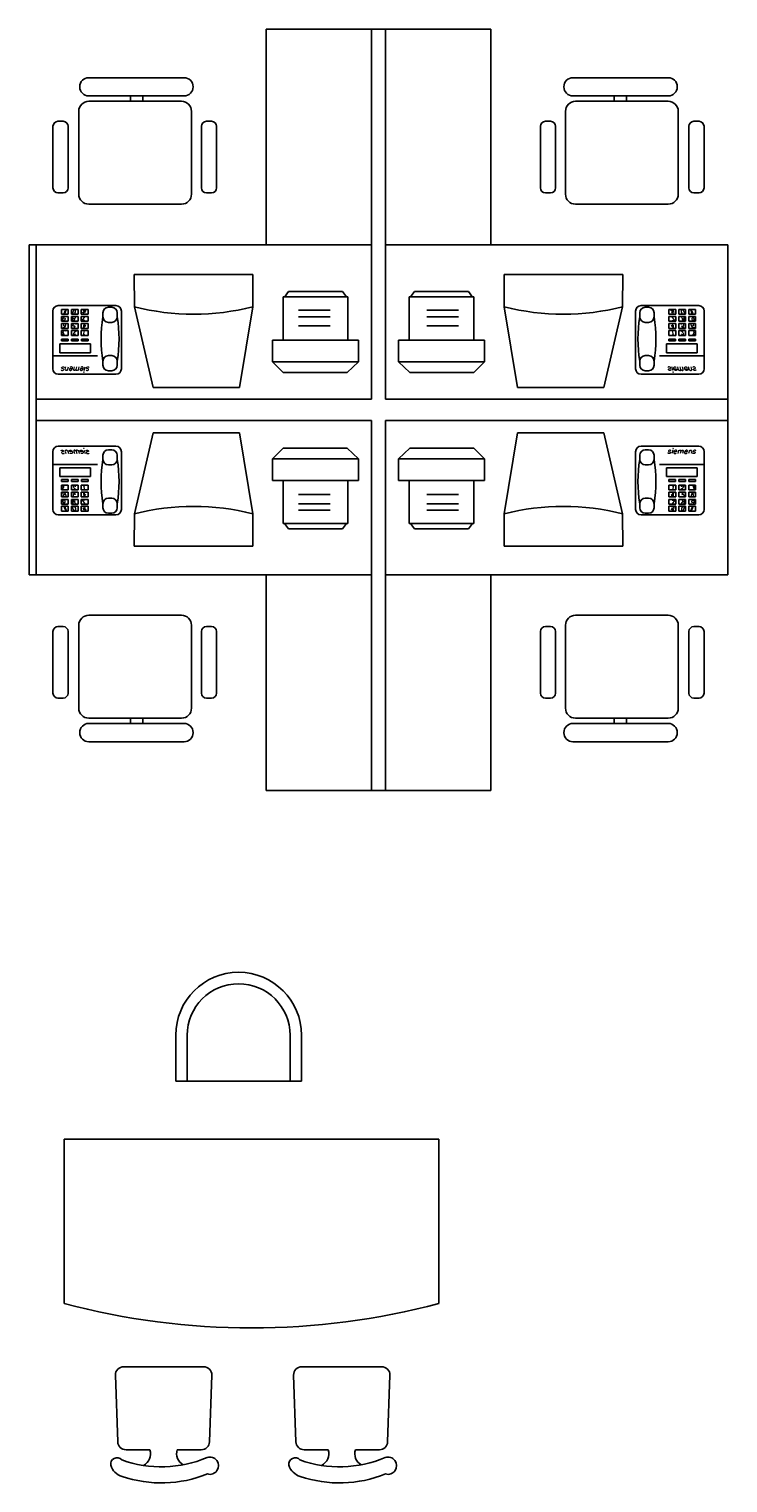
# Model space of a CAD drawing. Header units: inches. Extents: x 100794 to 106273, y 288 to 2276.
# Tile 42 of 149: x 101491 to 101563, y 1819 to 1968. Entities that reach past the tile are written whole.
import ezdxf

# ---------------------------------------------------------------- set-up
doc = ezdxf.new("R2010")
doc.units = ezdxf.units.IN
doc.header["$MEASUREMENT"] = 0
doc.layers.add('1', color=7, linetype='CONTINUOUS')
doc.styles.add('ITALICC', font='italicc', dxfattribs={"height": 15})

msp = doc.modelspace()

# ---------------------------------------------------------------- linework, layer by layer
at = {"layer": '1', "color": 4}
for p, q in [((101515.33002, 1945.89042), (101515.33002, 1968.05322)), ((101538.42422, 1968.05322), (101515.33002, 1968.05322)), ((101515.33002, 1968.05322), (101526.16886, 1968.05322)), ((101526.16886, 1968.05322), (101526.16886, 1930.02422)), ((101527.58538, 1968.05322), (101527.58538, 1930.02422)), ((101538.42422, 1968.05322), (101527.58538, 1968.05322)), ((101538.42422, 1945.89042), (101538.42422, 1968.05322)), ((101496.14173, 1962.13024), (101496.14173, 1962.10647)), ((101506.87437, 1963.0582), (101497.06968, 1963.0582)), ((101507.80232, 1962.10647), (101507.80232, 1962.13024)), ((101545.95191, 1962.10647), (101545.95191, 1962.13024)), ((101546.87987, 1963.0582), (101556.68455, 1963.0582)), ((101557.61251, 1962.13024), (101557.61251, 1962.10647)), ((101497.06968, 1961.17852), (101506.87437, 1961.17852)), ((101506.60897, 1960.62963), (101497.07167, 1960.62963)), ((101501.37588, 1961.17852), (101501.37588, 1960.62963)), ((101502.63275, 1961.17852), (101502.63275, 1960.62963)), ((101556.68455, 1961.17852), (101546.87987, 1961.17852)), ((101547.14527, 1960.62963), (101556.68257, 1960.62963)), ((101551.12149, 1961.17852), (101551.12149, 1960.62963)), ((101552.37836, 1961.17852), (101552.37836, 1960.62963)), ((101496.04061, 1959.59857), (101496.04061, 1951.08694)), ((101507.64003, 1951.08694), (101507.64003, 1959.59857)), ((101546.11421, 1951.08694), (101546.11421, 1959.59857)), ((101557.71363, 1959.59857), (101557.71363, 1951.08694)), ((101493.38551, 1958.06192), (101493.38551, 1951.73311)), ((101494.42674, 1958.57229), (101493.89588, 1958.57229)), ((101494.93712, 1951.73311), (101494.93712, 1958.06192)), ((101508.65455, 1958.06192), (101508.65455, 1951.73311)), ((101509.69578, 1958.57229), (101509.16492, 1958.57229)), ((101510.20616, 1951.73311), (101510.20616, 1958.06192)), ((101543.54808, 1951.73311), (101543.54808, 1958.06192)), ((101544.05845, 1958.57229), (101544.58932, 1958.57229)), ((101545.09969, 1958.06192), (101545.09969, 1951.73311)), ((101558.81712, 1951.73311), (101558.81712, 1958.06192)), ((101559.32749, 1958.57229), (101559.85836, 1958.57229)), ((101560.36873, 1958.06192), (101560.36873, 1951.73311)), ((101493.89588, 1951.22274), (101494.42674, 1951.22274)), ((101509.16492, 1951.22274), (101509.69578, 1951.22274)), ((101544.58932, 1951.22274), (101544.05845, 1951.22274)), ((101559.85836, 1951.22274), (101559.32749, 1951.22274)), ((101497.07167, 1950.05588), (101506.60897, 1950.05588)), ((101556.68257, 1950.05588), (101547.14527, 1950.05588)), ((101490.92346, 1945.89042), (101526.17124, 1945.89042)), ((101490.92346, 1927.83603), (101490.92346, 1945.89042)), ((101491.66454, 1928.94417), (101491.66454, 1945.89042)), ((101525.80418, 1945.89042), (101515.33002, 1945.89042)), ((101562.83078, 1945.89042), (101527.583, 1945.89042)), ((101527.95006, 1945.89042), (101538.42422, 1945.89042)), ((101562.83078, 1927.83603), (101562.83078, 1945.89042)), ((101501.7503, 1942.83584), (101501.75767, 1939.51142)), ((101502.86581, 1942.83584), (101501.7503, 1942.83584)), ((101513.94722, 1942.83584), (101502.86581, 1942.83584)), ((101513.94722, 1939.51142), (101513.94722, 1942.83584)), ((101539.80702, 1942.83584), (101550.88843, 1942.83584)), ((101539.80702, 1939.51142), (101539.80702, 1942.83584)), ((101550.88843, 1942.83584), (101552.00394, 1942.83584)), ((101552.00394, 1942.83584), (101551.99657, 1939.51142)), ((101499.85868, 1939.62934), (101493.92926, 1939.62934)), ((101523.714, 1940.51689), (101517.06516, 1940.51689)), ((101517.06516, 1940.51689), (101517.06516, 1936.08433)), ((101517.61923, 1941.07097), (101517.2181, 1940.50583)), ((101523.15993, 1941.07097), (101517.61923, 1941.07097)), ((101523.58688, 1940.52116), (101523.15993, 1941.07097)), ((101523.714, 1940.51689), (101523.58688, 1940.52116)), ((101523.714, 1936.08433), (101523.714, 1940.51689)), ((101530.04024, 1940.51689), (101530.16736, 1940.52116)), ((101530.04024, 1936.08433), (101530.04024, 1940.51689)), ((101530.04024, 1940.51689), (101536.68908, 1940.51689)), ((101530.16736, 1940.52116), (101530.59431, 1941.07097)), ((101530.59431, 1941.07097), (101536.13501, 1941.07097)), ((101536.13501, 1941.07097), (101536.53613, 1940.50583)), ((101536.68908, 1940.51689), (101536.68908, 1936.08433)), ((101553.89556, 1939.62934), (101559.82497, 1939.62934)), ((101493.36456, 1939.06463), (101493.36456, 1933.13522)), ((101494.26224, 1939.24265), (101494.26224, 1938.74719)), ((101494.95095, 1939.24265), (101494.26224, 1939.24265)), ((101494.26224, 1938.74719), (101494.95095, 1938.74719)), ((101494.26224, 1938.52699), (101494.26224, 1938.03153)), ((101494.95095, 1938.52699), (101494.26224, 1938.52699)), ((101494.95095, 1938.74719), (101494.95095, 1939.24265)), ((101494.95095, 1938.03153), (101494.95095, 1938.52699)), ((101495.28152, 1939.24265), (101495.28152, 1938.74719)), ((101495.97023, 1939.24265), (101495.28152, 1939.24265)), ((101495.28152, 1938.74719), (101495.97023, 1938.74719)), ((101495.28152, 1938.52699), (101495.28152, 1938.03153)), ((101495.97023, 1938.52699), (101495.28152, 1938.52699)), ((101495.97023, 1938.74719), (101495.97023, 1939.24265)), ((101495.97023, 1938.03153), (101495.97023, 1938.52699)), ((101496.3008, 1939.24265), (101496.3008, 1938.74719)), ((101496.98951, 1939.24265), (101496.3008, 1939.24265)), ((101496.3008, 1938.74719), (101496.98951, 1938.74719)), ((101496.3008, 1938.52699), (101496.3008, 1938.03153)), ((101496.98951, 1938.52699), (101496.3008, 1938.52699)), ((101496.98951, 1938.74719), (101496.98951, 1939.24265)), ((101496.98951, 1938.03153), (101496.98951, 1938.52699)), ((101498.5224, 1938.47542), (101498.5224, 1938.89703)), ((101499.0871, 1939.46173), (101499.43429, 1939.46173)), ((101499.999, 1938.89703), (101499.999, 1938.47542)), ((101500.42338, 1933.13522), (101500.42338, 1939.06463)), ((101501.75767, 1939.51142), (101503.70414, 1931.20037)), ((101513.94722, 1939.51142), (101512.56927, 1931.20037)), ((101518.64387, 1939.14607), (101521.92075, 1939.14607)), ((101518.64387, 1938.48849), (101521.92075, 1938.48849)), ((101535.11037, 1939.14607), (101531.83349, 1939.14607)), ((101535.11037, 1938.48849), (101531.83349, 1938.48849)), ((101539.80702, 1939.51142), (101541.18497, 1931.20037)), ((101551.99657, 1939.51142), (101550.05009, 1931.20037)), ((101553.33086, 1933.13522), (101553.33086, 1939.06463)), ((101553.75524, 1938.89703), (101553.75524, 1938.47542)), ((101554.66713, 1939.46173), (101554.31994, 1939.46173)), ((101555.23184, 1938.47542), (101555.23184, 1938.89703)), ((101556.76473, 1938.74719), (101556.76473, 1939.24265)), ((101556.76473, 1939.24265), (101557.45343, 1939.24265)), ((101557.45343, 1938.74719), (101556.76473, 1938.74719)), ((101556.76473, 1938.03153), (101556.76473, 1938.52699)), ((101556.76473, 1938.52699), (101557.45343, 1938.52699)), ((101557.45343, 1939.24265), (101557.45343, 1938.74719)), ((101557.45343, 1938.52699), (101557.45343, 1938.03153)), ((101557.78401, 1938.74719), (101557.78401, 1939.24265)), ((101557.78401, 1939.24265), (101558.47271, 1939.24265)), ((101558.47271, 1938.74719), (101557.78401, 1938.74719)), ((101557.78401, 1938.03153), (101557.78401, 1938.52699)), ((101557.78401, 1938.52699), (101558.47271, 1938.52699)), ((101558.47271, 1939.24265), (101558.47271, 1938.74719)), ((101558.47271, 1938.52699), (101558.47271, 1938.03153)), ((101558.80329, 1938.74719), (101558.80329, 1939.24265)), ((101558.80329, 1939.24265), (101559.49199, 1939.24265)), ((101559.49199, 1938.74719), (101558.80329, 1938.74719)), ((101558.80329, 1938.03153), (101558.80329, 1938.52699)), ((101558.80329, 1938.52699), (101559.49199, 1938.52699)), ((101559.49199, 1939.24265), (101559.49199, 1938.74719)), ((101559.49199, 1938.52699), (101559.49199, 1938.03153)), ((101560.38968, 1939.06463), (101560.38968, 1933.13522)), ((101494.26224, 1938.03153), (101494.95095, 1938.03153)), ((101494.26224, 1937.78381), (101494.26224, 1937.28835)), ((101494.95095, 1937.78381), (101494.26224, 1937.78381)), ((101494.26224, 1937.28835), (101494.95095, 1937.28835)), ((101494.26224, 1937.06815), (101494.26224, 1936.57269)), ((101494.95095, 1937.06815), (101494.26224, 1937.06815)), ((101494.95095, 1937.28835), (101494.95095, 1937.78381)), ((101494.95095, 1936.57269), (101494.95095, 1937.06815)), ((101495.28152, 1938.03153), (101495.97023, 1938.03153)), ((101495.28152, 1937.78381), (101495.28152, 1937.28835)), ((101495.97023, 1937.78381), (101495.28152, 1937.78381)), ((101495.28152, 1937.28835), (101495.97023, 1937.28835)), ((101495.28152, 1937.06815), (101495.28152, 1936.57269)), ((101495.97023, 1937.06815), (101495.28152, 1937.06815)), ((101495.97023, 1937.28835), (101495.97023, 1937.78381)), ((101495.97023, 1936.57269), (101495.97023, 1937.06815)), ((101496.3008, 1938.03153), (101496.98951, 1938.03153)), ((101496.3008, 1937.78381), (101496.3008, 1937.28835)), ((101496.98951, 1937.78381), (101496.3008, 1937.78381)), ((101496.3008, 1937.28835), (101496.98951, 1937.28835)), ((101496.3008, 1937.06815), (101496.3008, 1936.57269)), ((101496.98951, 1937.06815), (101496.3008, 1937.06815)), ((101496.98951, 1937.28835), (101496.98951, 1937.78381)), ((101496.98951, 1936.57269), (101496.98951, 1937.06815)), ((101499.43429, 1937.91071), (101499.0871, 1937.91071)), ((101518.64387, 1937.54324), (101521.92075, 1937.54324)), ((101535.11037, 1937.54324), (101531.83349, 1937.54324)), ((101554.31994, 1937.91071), (101554.66713, 1937.91071)), ((101557.45343, 1938.03153), (101556.76473, 1938.03153)), ((101556.76473, 1937.28835), (101556.76473, 1937.78381)), ((101556.76473, 1937.78381), (101557.45343, 1937.78381)), ((101557.45343, 1937.28835), (101556.76473, 1937.28835)), ((101556.76473, 1936.57269), (101556.76473, 1937.06815)), ((101556.76473, 1937.06815), (101557.45343, 1937.06815)), ((101557.45343, 1937.78381), (101557.45343, 1937.28835)), ((101557.45343, 1937.06815), (101557.45343, 1936.57269)), ((101558.47271, 1938.03153), (101557.78401, 1938.03153)), ((101557.78401, 1937.28835), (101557.78401, 1937.78381)), ((101557.78401, 1937.78381), (101558.47271, 1937.78381)), ((101558.47271, 1937.28835), (101557.78401, 1937.28835)), ((101557.78401, 1936.57269), (101557.78401, 1937.06815)), ((101557.78401, 1937.06815), (101558.47271, 1937.06815)), ((101558.47271, 1937.78381), (101558.47271, 1937.28835)), ((101558.47271, 1937.06815), (101558.47271, 1936.57269)), ((101559.49199, 1938.03153), (101558.80329, 1938.03153)), ((101558.80329, 1937.28835), (101558.80329, 1937.78381)), ((101558.80329, 1937.78381), (101559.49199, 1937.78381)), ((101559.49199, 1937.28835), (101558.80329, 1937.28835)), ((101558.80329, 1936.57269), (101558.80329, 1937.06815)), ((101558.80329, 1937.06815), (101559.49199, 1937.06815)), ((101559.49199, 1937.78381), (101559.49199, 1937.28835)), ((101559.49199, 1937.06815), (101559.49199, 1936.57269)), ((101494.09696, 1935.69188), (101494.09696, 1934.78355)), ((101497.23745, 1935.69188), (101494.09696, 1935.69188)), ((101494.26224, 1936.57269), (101494.95095, 1936.57269)), ((101494.26225, 1936.18734), (101494.26225, 1935.99466)), ((101494.95096, 1936.18734), (101494.26225, 1936.18734)), ((101494.26225, 1935.99466), (101494.95096, 1935.99466)), ((101494.95096, 1935.99466), (101494.95096, 1936.18734)), ((101495.28152, 1936.57269), (101495.97023, 1936.57269)), ((101495.28154, 1936.18734), (101495.28154, 1935.99466)), ((101495.97024, 1936.18734), (101495.28154, 1936.18734)), ((101495.28154, 1935.99466), (101495.97024, 1935.99466)), ((101495.97024, 1935.99466), (101495.97024, 1936.18734)), ((101496.3008, 1936.57269), (101496.98951, 1936.57269)), ((101496.32837, 1936.18734), (101496.32837, 1935.99466)), ((101497.01707, 1936.18734), (101496.32837, 1936.18734)), ((101496.32837, 1935.99466), (101497.01707, 1935.99466)), ((101497.01707, 1935.99466), (101497.01707, 1936.18734)), ((101497.23745, 1934.78355), (101497.23745, 1935.69188)), ((101524.82214, 1936.08433), (101515.95702, 1936.08433)), ((101515.95702, 1936.08433), (101515.95702, 1933.86805)), ((101524.82214, 1936.08433), (101523.714, 1936.08433)), ((101524.82214, 1933.86805), (101524.82214, 1936.08433)), ((101528.93209, 1936.08433), (101537.79722, 1936.08433)), ((101528.93209, 1936.08433), (101530.04024, 1936.08433)), ((101528.93209, 1933.86805), (101528.93209, 1936.08433)), ((101537.79722, 1936.08433), (101537.79722, 1933.86805)), ((101556.51679, 1934.78355), (101556.51679, 1935.69188)), ((101556.51679, 1935.69188), (101559.65728, 1935.69188)), ((101556.73716, 1935.99466), (101556.73716, 1936.18734)), ((101556.73716, 1936.18734), (101557.42587, 1936.18734)), ((101557.42587, 1935.99466), (101556.73716, 1935.99466)), ((101557.45343, 1936.57269), (101556.76473, 1936.57269)), ((101557.42587, 1936.18734), (101557.42587, 1935.99466)), ((101557.78399, 1935.99466), (101557.78399, 1936.18734)), ((101557.78399, 1936.18734), (101558.4727, 1936.18734)), ((101558.4727, 1935.99466), (101557.78399, 1935.99466)), ((101558.47271, 1936.57269), (101557.78401, 1936.57269)), ((101558.4727, 1936.18734), (101558.4727, 1935.99466)), ((101558.80328, 1935.99466), (101558.80328, 1936.18734)), ((101558.80328, 1936.18734), (101559.49199, 1936.18734)), ((101559.49199, 1935.99466), (101558.80328, 1935.99466)), ((101559.49199, 1936.57269), (101558.80329, 1936.57269)), ((101559.49199, 1936.18734), (101559.49199, 1935.99466)), ((101559.65728, 1935.69188), (101559.65728, 1934.78355)), ((101493.36456, 1934.45325), (101497.98125, 1934.45325)), ((101494.09696, 1934.78355), (101497.23745, 1934.78355)), ((101498.5224, 1933.92404), (101498.5224, 1933.50243)), ((101499.43429, 1934.48875), (101499.0871, 1934.48875)), ((101499.999, 1933.50243), (101499.999, 1933.92404)), ((101515.95702, 1933.86805), (101524.82214, 1933.86805)), ((101517.07463, 1932.75991), (101515.95702, 1933.86805)), ((101523.65906, 1932.75991), (101524.82214, 1933.86805)), ((101537.79722, 1933.86805), (101528.93209, 1933.86805)), ((101530.09518, 1932.75991), (101528.93209, 1933.86805)), ((101536.67961, 1932.75991), (101537.79722, 1933.86805)), ((101553.75524, 1933.50243), (101553.75524, 1933.92404)), ((101554.31994, 1934.48875), (101554.66713, 1934.48875)), ((101555.23184, 1933.92404), (101555.23184, 1933.50243)), ((101560.38968, 1934.45325), (101555.77298, 1934.45325)), ((101559.65728, 1934.78355), (101556.51679, 1934.78355)), ((101493.92926, 1932.57051), (101499.85868, 1932.57051)), ((101499.0871, 1932.93773), (101499.43429, 1932.93773)), ((101517.07463, 1932.75991), (101523.65906, 1932.75991)), ((101536.67961, 1932.75991), (101530.09518, 1932.75991)), ((101559.82497, 1932.57051), (101553.89556, 1932.57051)), ((101554.66713, 1932.93773), (101554.31994, 1932.93773)), ((101503.70414, 1931.20037), (101512.56927, 1931.20037)), ((101550.05009, 1931.20037), (101541.18497, 1931.20037)), ((101490.92346, 1930.02422), (101490.92346, 1911.96983)), ((101526.16886, 1930.02422), (101491.66454, 1930.02422)), ((101527.58538, 1930.02422), (101562.83078, 1930.02422)), ((101562.83078, 1930.02422), (101562.83078, 1911.96983)), ((101491.66454, 1928.91608), (101491.66454, 1911.96983)), ((101526.16886, 1927.83603), (101491.66454, 1927.83603)), ((101526.16886, 1889.80703), (101526.16886, 1927.83603)), ((101527.58538, 1889.80703), (101527.58538, 1927.83603)), ((101527.58538, 1927.83603), (101562.83078, 1927.83603)), ((101501.75767, 1918.23588), (101503.70414, 1926.54693)), ((101503.70414, 1926.54693), (101512.56927, 1926.54693)), ((101513.94722, 1918.23588), (101512.56927, 1926.54693)), ((101539.80702, 1918.23588), (101541.18497, 1926.54693)), ((101550.05009, 1926.54693), (101541.18497, 1926.54693)), ((101551.99657, 1918.23588), (101550.05009, 1926.54693)), ((101493.92926, 1925.17679), (101499.85868, 1925.17679)), ((101499.0871, 1924.80958), (101499.43429, 1924.80958)), ((101517.07463, 1924.9874), (101515.95702, 1923.87926)), ((101517.07463, 1924.9874), (101523.65906, 1924.9874)), ((101523.65906, 1924.9874), (101524.82214, 1923.87926)), ((101530.09518, 1924.9874), (101528.93209, 1923.87926)), ((101536.67961, 1924.9874), (101530.09518, 1924.9874)), ((101536.67961, 1924.9874), (101537.79722, 1923.87926)), ((101559.82497, 1925.17679), (101553.89556, 1925.17679)), ((101554.66713, 1924.80958), (101554.31994, 1924.80958)), ((101493.36456, 1918.68268), (101493.36456, 1924.61209)), ((101493.36456, 1923.29406), (101497.98125, 1923.29406)), ((101498.5224, 1923.82327), (101498.5224, 1924.24487)), ((101499.43429, 1923.25856), (101499.0871, 1923.25856)), ((101499.999, 1924.24487), (101499.999, 1923.82327)), ((101500.42338, 1924.61209), (101500.42338, 1918.68268)), ((101515.95702, 1923.87926), (101524.82214, 1923.87926)), ((101515.95702, 1921.66297), (101515.95702, 1923.87926)), ((101524.82214, 1923.87926), (101524.82214, 1921.66297)), ((101528.93209, 1923.87926), (101528.93209, 1921.66297)), ((101537.79722, 1923.87926), (101528.93209, 1923.87926)), ((101537.79722, 1921.66297), (101537.79722, 1923.87926)), ((101553.33086, 1924.61209), (101553.33086, 1918.68268)), ((101553.75524, 1924.24487), (101553.75524, 1923.82327)), ((101554.31994, 1923.25856), (101554.66713, 1923.25856)), ((101555.23184, 1923.82327), (101555.23184, 1924.24487)), ((101560.38968, 1923.29406), (101555.77298, 1923.29406)), ((101560.38968, 1918.68268), (101560.38968, 1924.61209)), ((101494.09696, 1922.05542), (101494.09696, 1922.96376)), ((101494.09696, 1922.96376), (101497.23745, 1922.96376)), ((101497.23745, 1922.05542), (101494.09696, 1922.05542)), ((101494.26225, 1921.55997), (101494.26225, 1921.75264)), ((101494.26225, 1921.75264), (101494.95096, 1921.75264)), ((101494.95096, 1921.75264), (101494.95096, 1921.55997)), ((101495.28154, 1921.55997), (101495.28154, 1921.75264)), ((101495.28154, 1921.75264), (101495.97024, 1921.75264)), ((101495.97024, 1921.75264), (101495.97024, 1921.55997)), ((101496.32837, 1921.55997), (101496.32837, 1921.75264)), ((101496.32837, 1921.75264), (101497.01707, 1921.75264)), ((101497.01707, 1921.75264), (101497.01707, 1921.55997)), ((101497.23745, 1922.96376), (101497.23745, 1922.05542)), ((101556.51679, 1922.96376), (101556.51679, 1922.05542)), ((101559.65728, 1922.96376), (101556.51679, 1922.96376)), ((101556.51679, 1922.05542), (101559.65728, 1922.05542)), ((101557.42587, 1921.75264), (101556.73716, 1921.75264)), ((101556.73716, 1921.75264), (101556.73716, 1921.55997)), ((101557.42587, 1921.55997), (101557.42587, 1921.75264)), ((101558.4727, 1921.75264), (101557.78399, 1921.75264)), ((101557.78399, 1921.75264), (101557.78399, 1921.55997)), ((101558.4727, 1921.55997), (101558.4727, 1921.75264)), ((101559.49199, 1921.75264), (101558.80328, 1921.75264)), ((101558.80328, 1921.75264), (101558.80328, 1921.55997)), ((101559.49199, 1921.55997), (101559.49199, 1921.75264)), ((101559.65728, 1922.05542), (101559.65728, 1922.96376)), ((101494.26224, 1920.67916), (101494.26224, 1921.17461)), ((101494.26224, 1921.17461), (101494.95095, 1921.17461)), ((101494.95095, 1920.67916), (101494.26224, 1920.67916)), ((101494.26224, 1919.9635), (101494.26224, 1920.45896)), ((101494.26224, 1920.45896), (101494.95095, 1920.45896)), ((101494.95096, 1921.55997), (101494.26225, 1921.55997)), ((101494.95095, 1921.17461), (101494.95095, 1920.67916)), ((101494.95095, 1920.45896), (101494.95095, 1919.9635)), ((101495.28152, 1920.67916), (101495.28152, 1921.17461)), ((101495.28152, 1921.17461), (101495.97023, 1921.17461)), ((101495.97023, 1920.67916), (101495.28152, 1920.67916)), ((101495.28152, 1919.9635), (101495.28152, 1920.45896)), ((101495.28152, 1920.45896), (101495.97023, 1920.45896)), ((101495.97024, 1921.55997), (101495.28154, 1921.55997)), ((101495.97023, 1921.17461), (101495.97023, 1920.67916)), ((101495.97023, 1920.45896), (101495.97023, 1919.9635)), ((101496.3008, 1920.67916), (101496.3008, 1921.17461)), ((101496.3008, 1921.17461), (101496.98951, 1921.17461)), ((101496.98951, 1920.67916), (101496.3008, 1920.67916)), ((101496.3008, 1919.9635), (101496.3008, 1920.45896)), ((101496.3008, 1920.45896), (101496.98951, 1920.45896)), ((101497.01707, 1921.55997), (101496.32837, 1921.55997)), ((101496.98951, 1921.17461), (101496.98951, 1920.67916)), ((101496.98951, 1920.45896), (101496.98951, 1919.9635)), ((101524.82214, 1921.66297), (101515.95702, 1921.66297)), ((101517.06516, 1917.23041), (101517.06516, 1921.66297)), ((101518.64387, 1920.20407), (101521.92075, 1920.20407)), ((101524.82214, 1921.66297), (101523.714, 1921.66297)), ((101523.714, 1921.66297), (101523.714, 1917.23041)), ((101528.93209, 1921.66297), (101537.79722, 1921.66297)), ((101528.93209, 1921.66297), (101530.04024, 1921.66297)), ((101530.04024, 1921.66297), (101530.04024, 1917.23041)), ((101535.11037, 1920.20407), (101531.83349, 1920.20407)), ((101536.68908, 1917.23041), (101536.68908, 1921.66297)), ((101556.73716, 1921.55997), (101557.42587, 1921.55997)), ((101557.45343, 1921.17461), (101556.76473, 1921.17461)), ((101556.76473, 1921.17461), (101556.76473, 1920.67916)), ((101556.76473, 1920.67916), (101557.45343, 1920.67916)), ((101557.45343, 1920.45896), (101556.76473, 1920.45896)), ((101556.76473, 1920.45896), (101556.76473, 1919.9635)), ((101557.45343, 1920.67916), (101557.45343, 1921.17461)), ((101557.45343, 1919.9635), (101557.45343, 1920.45896)), ((101557.78399, 1921.55997), (101558.4727, 1921.55997)), ((101558.47271, 1921.17461), (101557.78401, 1921.17461)), ((101557.78401, 1921.17461), (101557.78401, 1920.67916)), ((101557.78401, 1920.67916), (101558.47271, 1920.67916)), ((101558.47271, 1920.45896), (101557.78401, 1920.45896)), ((101557.78401, 1920.45896), (101557.78401, 1919.9635)), ((101558.47271, 1920.67916), (101558.47271, 1921.17461)), ((101558.47271, 1919.9635), (101558.47271, 1920.45896)), ((101558.80328, 1921.55997), (101559.49199, 1921.55997)), ((101559.49199, 1921.17461), (101558.80329, 1921.17461)), ((101558.80329, 1921.17461), (101558.80329, 1920.67916)), ((101558.80329, 1920.67916), (101559.49199, 1920.67916)), ((101559.49199, 1920.45896), (101558.80329, 1920.45896)), ((101558.80329, 1920.45896), (101558.80329, 1919.9635)), ((101559.49199, 1920.67916), (101559.49199, 1921.17461)), ((101559.49199, 1919.9635), (101559.49199, 1920.45896)), ((101494.95095, 1919.9635), (101494.26224, 1919.9635)), ((101494.26224, 1919.22032), (101494.26224, 1919.71577)), ((101494.26224, 1919.71577), (101494.95095, 1919.71577)), ((101494.95095, 1919.22032), (101494.26224, 1919.22032)), ((101494.26224, 1918.50466), (101494.26224, 1919.00012)), ((101494.26224, 1919.00012), (101494.95095, 1919.00012)), ((101494.95095, 1919.71577), (101494.95095, 1919.22032)), ((101494.95095, 1919.00012), (101494.95095, 1918.50466)), ((101495.97023, 1919.9635), (101495.28152, 1919.9635)), ((101495.28152, 1919.22032), (101495.28152, 1919.71577)), ((101495.28152, 1919.71577), (101495.97023, 1919.71577)), ((101495.97023, 1919.22032), (101495.28152, 1919.22032)), ((101495.28152, 1918.50466), (101495.28152, 1919.00012)), ((101495.28152, 1919.00012), (101495.97023, 1919.00012)), ((101495.97023, 1919.71577), (101495.97023, 1919.22032)), ((101495.97023, 1919.00012), (101495.97023, 1918.50466)), ((101496.98951, 1919.9635), (101496.3008, 1919.9635)), ((101496.3008, 1919.22032), (101496.3008, 1919.71577)), ((101496.3008, 1919.71577), (101496.98951, 1919.71577)), ((101496.98951, 1919.22032), (101496.3008, 1919.22032)), ((101496.3008, 1918.50466), (101496.3008, 1919.00012)), ((101496.3008, 1919.00012), (101496.98951, 1919.00012)), ((101496.98951, 1919.71577), (101496.98951, 1919.22032)), ((101496.98951, 1919.00012), (101496.98951, 1918.50466)), ((101498.5224, 1919.27189), (101498.5224, 1918.85028)), ((101499.43429, 1919.8366), (101499.0871, 1919.8366)), ((101499.999, 1918.85028), (101499.999, 1919.27189)), ((101518.64387, 1919.25881), (101521.92075, 1919.25881)), ((101535.11037, 1919.25881), (101531.83349, 1919.25881)), ((101553.75524, 1918.85028), (101553.75524, 1919.27189)), ((101554.31994, 1919.8366), (101554.66713, 1919.8366)), ((101555.23184, 1919.27189), (101555.23184, 1918.85028)), ((101556.76473, 1919.9635), (101557.45343, 1919.9635)), ((101557.45343, 1919.71577), (101556.76473, 1919.71577)), ((101556.76473, 1919.71577), (101556.76473, 1919.22032)), ((101556.76473, 1919.22032), (101557.45343, 1919.22032)), ((101557.45343, 1919.00012), (101556.76473, 1919.00012)), ((101556.76473, 1919.00012), (101556.76473, 1918.50466)), ((101557.45343, 1919.22032), (101557.45343, 1919.71577)), ((101557.45343, 1918.50466), (101557.45343, 1919.00012)), ((101557.78401, 1919.9635), (101558.47271, 1919.9635)), ((101558.47271, 1919.71577), (101557.78401, 1919.71577)), ((101557.78401, 1919.71577), (101557.78401, 1919.22032)), ((101557.78401, 1919.22032), (101558.47271, 1919.22032)), ((101558.47271, 1919.00012), (101557.78401, 1919.00012)), ((101557.78401, 1919.00012), (101557.78401, 1918.50466)), ((101558.47271, 1919.22032), (101558.47271, 1919.71577)), ((101558.47271, 1918.50466), (101558.47271, 1919.00012)), ((101558.80329, 1919.9635), (101559.49199, 1919.9635)), ((101559.49199, 1919.71577), (101558.80329, 1919.71577)), ((101558.80329, 1919.71577), (101558.80329, 1919.22032)), ((101558.80329, 1919.22032), (101559.49199, 1919.22032)), ((101559.49199, 1919.00012), (101558.80329, 1919.00012)), ((101558.80329, 1919.00012), (101558.80329, 1918.50466)), ((101559.49199, 1919.22032), (101559.49199, 1919.71577)), ((101559.49199, 1918.50466), (101559.49199, 1919.00012)), ((101499.85868, 1918.11797), (101493.92926, 1918.11797)), ((101494.95095, 1918.50466), (101494.26224, 1918.50466)), ((101495.97023, 1918.50466), (101495.28152, 1918.50466)), ((101496.98951, 1918.50466), (101496.3008, 1918.50466)), ((101499.0871, 1918.28558), (101499.43429, 1918.28558)), ((101501.7503, 1914.91146), (101501.75767, 1918.23588)), ((101513.94722, 1918.23588), (101513.94722, 1914.91146)), ((101523.714, 1917.23041), (101517.06516, 1917.23041)), ((101517.61923, 1916.67634), (101517.2181, 1917.24148)), ((101518.64387, 1918.60124), (101521.92075, 1918.60124)), ((101523.58688, 1917.22615), (101523.15993, 1916.67634)), ((101523.714, 1917.23041), (101523.58688, 1917.22615)), ((101530.04024, 1917.23041), (101536.68908, 1917.23041)), ((101530.04024, 1917.23041), (101530.16736, 1917.22615)), ((101530.16736, 1917.22615), (101530.59431, 1916.67634)), ((101535.11037, 1918.60124), (101531.83349, 1918.60124)), ((101536.13501, 1916.67634), (101536.53613, 1917.24148)), ((101539.80702, 1918.23588), (101539.80702, 1914.91146)), ((101552.00394, 1914.91146), (101551.99657, 1918.23588)), ((101553.89556, 1918.11797), (101559.82497, 1918.11797)), ((101554.66713, 1918.28558), (101554.31994, 1918.28558)), ((101556.76473, 1918.50466), (101557.45343, 1918.50466)), ((101557.78401, 1918.50466), (101558.47271, 1918.50466)), ((101558.80329, 1918.50466), (101559.49199, 1918.50466)), ((101523.15993, 1916.67634), (101517.61923, 1916.67634)), ((101530.59431, 1916.67634), (101536.13501, 1916.67634)), ((101502.86581, 1914.91146), (101501.7503, 1914.91146)), ((101513.94722, 1914.91146), (101502.86581, 1914.91146)), ((101539.80702, 1914.91146), (101550.88843, 1914.91146)), ((101550.88843, 1914.91146), (101552.00394, 1914.91146)), ((101490.92346, 1911.96983), (101526.17124, 1911.96983)), ((101515.33002, 1911.96983), (101515.33002, 1889.80703)), ((101525.80418, 1911.96983), (101515.33002, 1911.96983)), ((101562.83078, 1911.96983), (101527.583, 1911.96983)), ((101527.95006, 1911.96983), (101538.42422, 1911.96983)), ((101538.42422, 1911.96983), (101538.42422, 1889.80703)), ((101496.04061, 1898.26168), (101496.04061, 1906.7733)), ((101497.07167, 1907.80436), (101506.60897, 1907.80436)), ((101507.64003, 1906.7733), (101507.64003, 1898.26168)), ((101546.11421, 1906.7733), (101546.11421, 1898.26168)), ((101556.68257, 1907.80436), (101547.14527, 1907.80436)), ((101557.71363, 1898.26168), (101557.71363, 1906.7733)), ((101493.38551, 1899.79833), (101493.38551, 1906.12714)), ((101493.89588, 1906.63751), (101494.42674, 1906.63751)), ((101494.93712, 1906.12714), (101494.93712, 1899.79833)), ((101508.65455, 1899.79833), (101508.65455, 1906.12714)), ((101509.16492, 1906.63751), (101509.69578, 1906.63751)), ((101510.20616, 1906.12714), (101510.20616, 1899.79833)), ((101543.54808, 1906.12714), (101543.54808, 1899.79833)), ((101544.58932, 1906.63751), (101544.05845, 1906.63751)), ((101545.09969, 1899.79833), (101545.09969, 1906.12714)), ((101558.81712, 1906.12714), (101558.81712, 1899.79833)), ((101559.85836, 1906.63751), (101559.32749, 1906.63751)), ((101560.36873, 1899.79833), (101560.36873, 1906.12714)), ((101494.42674, 1899.28796), (101493.89588, 1899.28796)), ((101509.69578, 1899.28796), (101509.16492, 1899.28796)), ((101544.05845, 1899.28796), (101544.58932, 1899.28796)), ((101559.32749, 1899.28796), (101559.85836, 1899.28796)), ((101497.06968, 1896.68173), (101506.87437, 1896.68173)), ((101506.60897, 1897.23062), (101497.07167, 1897.23062)), ((101501.37588, 1896.68173), (101501.37588, 1897.23062)), ((101502.63275, 1896.68173), (101502.63275, 1897.23062)), ((101556.68455, 1896.68173), (101546.87987, 1896.68173)), ((101547.14527, 1897.23062), (101556.68257, 1897.23062)), ((101551.12149, 1896.68173), (101551.12149, 1897.23062)), ((101552.37836, 1896.68173), (101552.37836, 1897.23062)), ((101496.14173, 1895.73001), (101496.14173, 1895.75378)), ((101506.87437, 1894.80205), (101497.06968, 1894.80205)), ((101507.80232, 1895.75378), (101507.80232, 1895.73001)), ((101545.95191, 1895.75378), (101545.95191, 1895.73001)), ((101546.87987, 1894.80205), (101556.68455, 1894.80205)), ((101557.61251, 1895.73001), (101557.61251, 1895.75378)), ((101538.42422, 1889.80703), (101515.33002, 1889.80703)), ((101515.33002, 1889.80703), (101526.16886, 1889.80703)), ((101538.42422, 1889.80703), (101527.58538, 1889.80703)), ((101506.01492, 1864.63301), (101506.01492, 1859.92859)), ((101507.19139, 1864.63301), (101507.19139, 1859.92859)), ((101517.77963, 1859.92859), (101517.77963, 1864.63301)), ((101518.9561, 1859.92859), (101518.9561, 1864.63301)), ((101506.01492, 1859.92859), (101518.9561, 1859.92859)), ((101533.09736, 1853.94442), (101494.55182, 1853.94442)), ((101494.55182, 1853.94442), (101494.55182, 1837.06837)), ((101494.55182, 1853.94442), (101494.55182, 1853.94442)), ((101533.09736, 1837.05779), (101533.09736, 1853.94442)), ((101500.6651, 1830.57078), (101508.87207, 1830.57078)), ((101518.99451, 1830.57078), (101527.20148, 1830.57078)), ((101500.04723, 1822.85933), (101499.81133, 1829.69227)), ((101509.72584, 1829.69227), (101509.48994, 1822.85933)), ((101518.37664, 1822.85933), (101518.14074, 1829.69227)), ((101528.05525, 1829.69227), (101527.81935, 1822.85933)), ((101503.36699, 1822.0296), (101500.901, 1822.0296)), ((101508.63617, 1822.0296), (101506.17018, 1822.0296)), ((101521.6964, 1822.0296), (101519.23041, 1822.0296)), ((101526.96558, 1822.0296), (101524.49959, 1822.0296)), ((101500.4975, 1819.29167), (101500.4975, 1819.29167)), ((101518.82691, 1819.29167), (101518.82691, 1819.29167))]:
    msp.add_line(p, q, dxfattribs=at)
for centre, radius, start, end in [((101497.06968, 1962.13024), 0.92795, 90, 180), ((101497.06968, 1962.10647), 0.92795, 180, 270), ((101506.87437, 1962.13024), 0.92795, 0, 90), ((101506.87437, 1962.10647), 0.92795, 270, 0), ((101546.87987, 1962.13024), 0.92795, 90, 180), ((101546.87987, 1962.10647), 0.92795, 180, 270), ((101556.68455, 1962.13024), 0.92795, 0, 90), ((101556.68455, 1962.10647), 0.92795, 270, 0), ((101497.07167, 1959.59857), 1.03106, 90, 180), ((101506.60897, 1959.59857), 1.03106, 0, 90), ((101547.14527, 1959.59857), 1.03106, 90, 180), ((101556.68257, 1959.59857), 1.03106, 0, 90), ((101493.89588, 1958.06192), 0.51037, 90, 180), ((101494.42674, 1958.06192), 0.51037, 0, 90), ((101509.16492, 1958.06192), 0.51037, 90, 180), ((101509.69578, 1958.06192), 0.51037, 0, 90), ((101544.05845, 1958.06192), 0.51037, 90, 180), ((101544.58932, 1958.06192), 0.51037, 0, 90), ((101559.32749, 1958.06192), 0.51037, 90, 180), ((101559.85836, 1958.06192), 0.51037, 0, 90), ((101493.89588, 1951.73311), 0.51037, 180, 270), ((101494.42674, 1951.73311), 0.51037, 270, 0), ((101509.16492, 1951.73311), 0.51037, 180, 270), ((101509.69578, 1951.73311), 0.51037, 270, 0), ((101544.05845, 1951.73311), 0.51037, 180, 270), ((101544.58932, 1951.73311), 0.51037, 270, 0), ((101559.32749, 1951.73311), 0.51037, 180, 270), ((101559.85836, 1951.73311), 0.51037, 270, 0), ((101497.07167, 1951.08694), 1.03106, 180, 270), ((101506.60897, 1951.08694), 1.03106, 270, 0), ((101547.14527, 1951.08694), 1.03106, 180, 270), ((101556.68257, 1951.08694), 1.03106, 270, 0), ((101493.92926, 1939.06463), 0.56471, 90, 180), ((101499.85868, 1939.06463), 0.56471, 0, 90), ((101553.89556, 1939.06463), 0.56471, 90, 180), ((101559.82497, 1939.06463), 0.56471, 0, 90), ((101512.57974, 1936.19973), 14.24036, 170.8043893, 189.1956107), ((101499.0871, 1938.89703), 0.56471, 90, 180), ((101499.0871, 1938.47542), 0.56471, 180, 270), ((101499.43429, 1938.89703), 0.56471, 0, 90), ((101499.43429, 1938.47542), 0.56471, 270, 0), ((101486.17963, 1936.19973), 14.00549, 350.6488124, 9.3511876), ((101507.85244, 1963.45149), 24.7037, 255.7167957, 284.2832043), ((101545.90179, 1963.45149), 24.7037, 255.7167957, 284.2832043), ((101567.57461, 1936.19973), 14.00549, 170.6488124, 189.3511876), ((101554.31994, 1938.89703), 0.56471, 90, 180), ((101554.31994, 1938.47542), 0.56471, 180, 270), ((101554.66713, 1938.89703), 0.56471, 0, 90), ((101554.66713, 1938.47542), 0.56471, 270, 0), ((101541.17449, 1936.19973), 14.24036, 350.8043893, 9.1956107), ((101499.0871, 1933.92404), 0.56471, 90, 180), ((101499.43429, 1933.92404), 0.56471, 0, 90), ((101554.31994, 1933.92404), 0.56471, 90, 180), ((101554.66713, 1933.92404), 0.56471, 0, 90), ((101493.92926, 1933.13522), 0.56471, 180, 270), ((101499.0871, 1933.50243), 0.56471, 180, 270), ((101499.43429, 1933.50243), 0.56471, 270, 0), ((101499.85868, 1933.13522), 0.56471, 270, 0), ((101553.89556, 1933.13522), 0.56471, 180, 270), ((101554.31994, 1933.50243), 0.56471, 180, 270), ((101554.66713, 1933.50243), 0.56471, 270, 0), ((101559.82497, 1933.13522), 0.56471, 270, 0), ((101493.92926, 1924.61209), 0.56471, 90, 180), ((101499.0871, 1924.24487), 0.56471, 90, 180), ((101499.43429, 1924.24487), 0.56471, 0, 90), ((101499.85868, 1924.61209), 0.56471, 0, 90), ((101553.89556, 1924.61209), 0.56471, 90, 180), ((101554.31994, 1924.24487), 0.56471, 90, 180), ((101554.66713, 1924.24487), 0.56471, 0, 90), ((101559.82497, 1924.61209), 0.56471, 0, 90), ((101512.57974, 1921.54758), 14.24036, 170.8043893, 189.1956107), ((101499.0871, 1923.82327), 0.56471, 180, 270), ((101499.43429, 1923.82327), 0.56471, 270, 0), ((101486.17963, 1921.54758), 14.00549, 350.6488124, 9.3511876), ((101567.57461, 1921.54758), 14.00549, 170.6488124, 189.3511876), ((101554.31994, 1923.82327), 0.56471, 180, 270), ((101554.66713, 1923.82327), 0.56471, 270, 0), ((101541.17449, 1921.54758), 14.24036, 350.8043893, 9.1956107), ((101493.92926, 1918.68268), 0.56471, 180, 270), ((101499.0871, 1919.27189), 0.56471, 90, 180), ((101499.0871, 1918.85028), 0.56471, 180, 270), ((101499.43429, 1919.27189), 0.56471, 0, 90), ((101499.43429, 1918.85028), 0.56471, 270, 0), ((101499.85868, 1918.68268), 0.56471, 270, 0), ((101507.85244, 1894.29582), 24.7037, 75.7167957, 104.2832043), ((101545.90179, 1894.29582), 24.7037, 75.7167957, 104.2832043), ((101553.89556, 1918.68268), 0.56471, 180, 270), ((101554.31994, 1919.27189), 0.56471, 90, 180), ((101554.31994, 1918.85028), 0.56471, 180, 270), ((101554.66713, 1919.27189), 0.56471, 0, 90), ((101554.66713, 1918.85028), 0.56471, 270, 0), ((101559.82497, 1918.68268), 0.56471, 270, 0), ((101497.07167, 1906.7733), 1.03106, 90, 180), ((101506.60897, 1906.7733), 1.03106, 0, 90), ((101547.14527, 1906.7733), 1.03106, 90, 180), ((101556.68257, 1906.7733), 1.03106, 0, 90), ((101493.89588, 1906.12714), 0.51037, 90, 180), ((101494.42674, 1906.12714), 0.51037, 0, 90), ((101509.16492, 1906.12714), 0.51037, 90, 180), ((101509.69578, 1906.12714), 0.51037, 0, 90), ((101544.05845, 1906.12714), 0.51037, 90, 180), ((101544.58932, 1906.12714), 0.51037, 0, 90), ((101559.32749, 1906.12714), 0.51037, 90, 180), ((101559.85836, 1906.12714), 0.51037, 0, 90), ((101493.89588, 1899.79833), 0.51037, 180, 270), ((101494.42674, 1899.79833), 0.51037, 270, 0), ((101509.16492, 1899.79833), 0.51037, 180, 270), ((101509.69578, 1899.79833), 0.51037, 270, 0), ((101544.05845, 1899.79833), 0.51037, 180, 270), ((101544.58932, 1899.79833), 0.51037, 270, 0), ((101559.32749, 1899.79833), 0.51037, 180, 270), ((101559.85836, 1899.79833), 0.51037, 270, 0), ((101497.07167, 1898.26168), 1.03106, 180, 270), ((101506.60897, 1898.26168), 1.03106, 270, 0), ((101547.14527, 1898.26168), 1.03106, 180, 270), ((101556.68257, 1898.26168), 1.03106, 270, 0), ((101497.06968, 1895.75378), 0.92795, 90, 180), ((101506.87437, 1895.75378), 0.92795, 0, 90), ((101546.87987, 1895.75378), 0.92795, 90, 180), ((101556.68455, 1895.75378), 0.92795, 0, 90), ((101497.06968, 1895.73001), 0.92795, 180, 270), ((101506.87437, 1895.73001), 0.92795, 270, 0), ((101546.87987, 1895.73001), 0.92795, 180, 270), ((101556.68455, 1895.73001), 0.92795, 270, 0), ((101512.48551, 1864.63301), 6.47059, 0, 180), ((101512.48551, 1864.63301), 5.29412, 0, 180), ((101513.84458, 1909.89289), 75.33672, 255.1619916, 284.8065559), ((101500.6651, 1829.71666), 0.85412, 90, 181.636577), ((101508.87207, 1829.71666), 0.85412, 358.363423, 90), ((101518.99451, 1829.71666), 0.85412, 90, 181.636577), ((101527.20148, 1829.71666), 0.85412, 358.363423, 90), ((101500.901, 1822.88372), 0.85412, 181.636577, 270), ((101502.09752, 1821.61972), 1.334, 296.0196493, 17.8939273), ((101507.38948, 1821.62592), 1.28439, 161.6814175, 242.0399007), ((101508.63617, 1822.88372), 0.85412, 270, 358.363423), ((101519.23041, 1822.88372), 0.85412, 181.636577, 270), ((101520.42693, 1821.61972), 1.334, 296.0196493, 17.8939273), ((101525.71889, 1821.62592), 1.28439, 161.6814175, 242.0399007), ((101526.96558, 1822.88372), 0.85412, 270, 358.363423), ((101499.96734, 1820.55922), 0.65206, 40.1607832, 189.8737167), ((101500.97108, 1820.94482), 1.71965, 196.8131251, 254.0143788), ((101504.52938, 1832.4246), 12.14489, 250.4516032, 292.8306833), ((101509.5279, 1820.39225), 0.88642, 253.3242003, 108.8362694), ((101518.29675, 1820.55922), 0.65206, 40.1607832, 189.8737167), ((101519.30049, 1820.94482), 1.71965, 196.8131251, 254.0143788), ((101522.85879, 1832.4246), 12.14489, 250.4516032, 292.8306833), ((101527.85731, 1820.39225), 0.88642, 253.3242003, 108.8362694), ((101504.54712, 1831.22848), 12.60504, 251.2602532, 292.0220334), ((101522.87653, 1831.22848), 12.60504, 251.2602532, 292.0220334)]:
    msp.add_arc(centre, radius, start, end, dxfattribs=at)

# ---------------------------------------------------------------- texts
at = {"layer": '1', "color": 4, "style": 'ITALICC'}
for s, height, p in [('9', 0.42353, (101494.75811, 1938.52699)), ('#', 0.33882, (101494.80844, 1939.10249)), ('8', 0.42353, (101495.7774, 1938.52699)), ('0', 0.42353, (101495.80494, 1939.1876)), ('7', 0.42353, (101496.82423, 1938.52699)), ('*', 0.73186, (101496.99806, 1939.5331)), ('3', 0.42353, (101494.75811, 1937.06815)), ('6', 0.42353, (101494.81321, 1937.78381)), ('5', 0.42353, (101495.80494, 1937.78381)), ('2', 0.42353, (101495.86004, 1937.06815)), ('1', 0.42353, (101496.82423, 1937.04062)), ('4', 0.42353, (101496.85178, 1937.72876)), ('siemens', 0.542118, (101497.18785, 1933.33021))]:
    msp.add_text(s, height=height, rotation=180, dxfattribs=at).set_placement(p)
at = {"layer": '1', "color": 4, "style": 'ITALICC', "text_generation_flag": 2}
for s, height, p in [('*', 0.73186, (101556.75618, 1939.5331)), ('7', 0.42353, (101556.93001, 1938.52699)), ('0', 0.42353, (101557.94929, 1939.1876)), ('8', 0.42353, (101557.97684, 1938.52699)), ('#', 0.33882, (101558.9458, 1939.10249)), ('9', 0.42353, (101558.99612, 1938.52699)), ('4', 0.42353, (101556.90246, 1937.72876)), ('1', 0.42353, (101556.93001, 1937.04062)), ('2', 0.42353, (101557.8942, 1937.06815)), ('5', 0.42353, (101557.94929, 1937.78381)), ('6', 0.42353, (101558.94103, 1937.78381)), ('3', 0.42353, (101558.99612, 1937.06815)), ('siemens', 0.542118, (101556.56638, 1933.33021))]:
    msp.add_text(s, height=height, rotation=180, dxfattribs=at).set_placement(p)
for s, height, p in [('siemens', 0.542118, (101497.18785, 1924.4171)), ('3', 0.42353, (101494.75811, 1920.67916)), ('6', 0.42353, (101494.81321, 1919.9635)), ('5', 0.42353, (101495.80494, 1919.9635)), ('2', 0.42353, (101495.86004, 1920.67916)), ('1', 0.42353, (101496.82423, 1920.70669)), ('4', 0.42353, (101496.85178, 1920.01855)), ('9', 0.42353, (101494.75811, 1919.22032)), ('#', 0.33882, (101494.80844, 1918.64482)), ('8', 0.42353, (101495.7774, 1919.22032)), ('0', 0.42353, (101495.80494, 1918.55971)), ('7', 0.42353, (101496.82423, 1919.22032)), ('*', 0.73186, (101496.99806, 1918.21421))]:
    msp.add_text(s, height=height, dxfattribs=at).set_placement(p)
at = {"layer": '1', "color": 4, "style": 'ITALICC'}
for s, height, p in [('siemens', 0.542118, (101556.56638, 1924.4171)), ('4', 0.42353, (101556.90246, 1920.01855)), ('1', 0.42353, (101556.93001, 1920.70669)), ('2', 0.42353, (101557.8942, 1920.67916)), ('5', 0.42353, (101557.94929, 1919.9635)), ('6', 0.42353, (101558.94103, 1919.9635)), ('3', 0.42353, (101558.99612, 1920.67916)), ('*', 0.73186, (101556.75618, 1918.21421)), ('7', 0.42353, (101556.93001, 1919.22032)), ('0', 0.42353, (101557.94929, 1918.55971)), ('8', 0.42353, (101557.97684, 1919.22032)), ('#', 0.33882, (101558.9458, 1918.64482)), ('9', 0.42353, (101558.99612, 1919.22032))]:
    msp.add_text(s, height=height, dxfattribs=at).set_placement(p)

doc.saveas('drawing.dxf')
